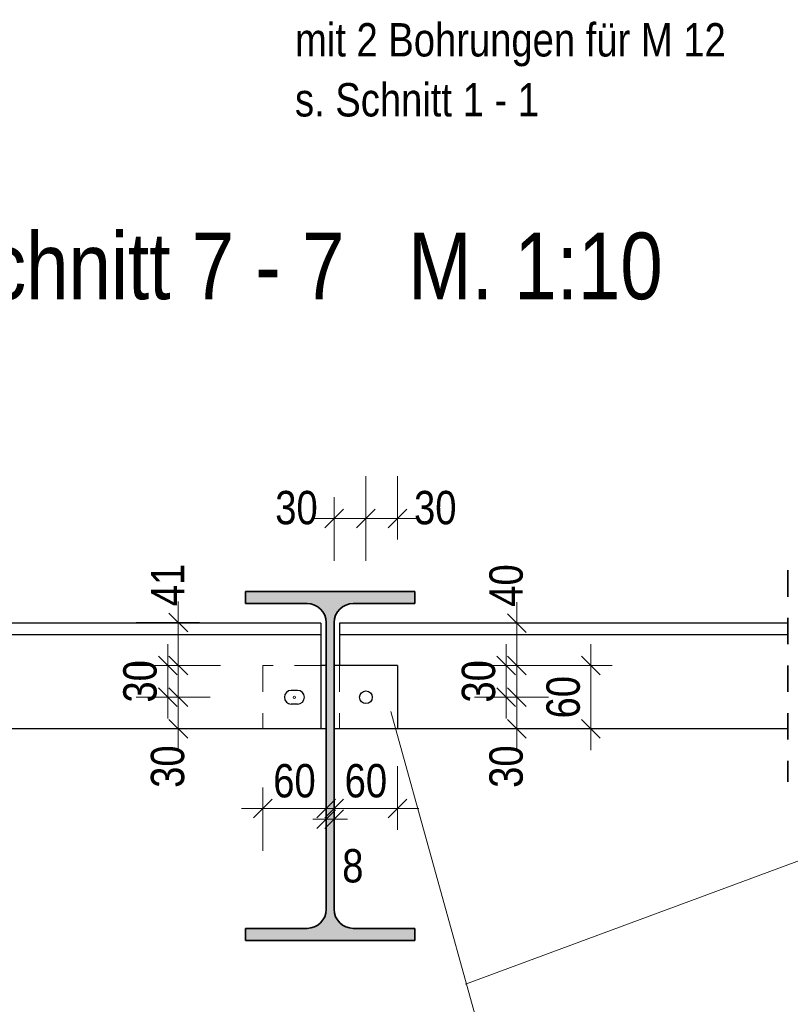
# Model space of a CAD drawing. Header units: millimetres. Extents: x 0 to 96, y -6 to 70.6.
# Tile 31 of 138: x 20.5 to 24.1, y 2.1 to 6.7. Entities that reach past the tile are written whole.
import ezdxf

# ---------------------------------------------------------------- set-up
doc = ezdxf.new("R2010")
doc.units = ezdxf.units.MM
doc.linetypes.add('HIDDEN', pattern=[0.375, 0.25, -0.125])
doc.layers.add('Achsen', color=7, linetype='Continuous', lineweight=20)
doc.layers.add('Schraffuren', color=7, linetype='Continuous', lineweight=20)
doc.styles.add('Arial Narrow', font='ARIALN.TTF')
doc.dimstyles.new('Arch_Strakon_dimstyle', dxfattribs={"dimtxt": 15.75, "dimasz": 1, "dimexe": 1.25, "dimexo": 0.0625, "dimgap": 1, "dimtad": 0, "dimdec": 3, "dimzin": 12, "dimdsep": 46, "dimtxsty": 'Arial Narrow', "dimblk": 'Arrowhead_Tick', "dimsah": 1, "dimcen": 0, "dimse1": 1, "dimse2": 1, "dimclrd": 6, "dimclrt": 2, "dimazin": 0, "dimtfac": 1, "dimtdec": 4, "dimtmove": 0, "dimatfit": 3, "dimldrblk": 'NONE', "dimfxl": 1, "dimtvp": 1, "dimtolj": 1, "dimtzin": 0, "dimlwd": 13, "dimarcsym": 2})

# ---------------------------------------------------------------- blocks, each defined once
blk = doc.blocks.new('Arrowhead_Tick')
at = {"color": 0, "linetype": 'Continuous', "lineweight": -2}
for p, q in [((0, 20), (0, -10)), ((-1, 0), (0, 0)), ((10, 0), (0, 0))]:
    blk.add_line(p, q, dxfattribs=at)
at = {"color": 2, "linetype": 'Continuous', "lineweight": 35}
blk.add_line((4.42, 4.42), (-4.42, -4.42), dxfattribs=at)
blk = doc.blocks.new('*D254')
at = {"color": 6, "linetype": 'Continuous', "lineweight": 13}
blk.add_line((21.6591, 2.9769), (21.9391, 2.9769), dxfattribs=at)
at = {"layer": 'Defpoints', "color": 0}
for p in [(21.6491, 3.3532), (21.9491, 2.9769), (21.9491, 2.5007)]:
    blk.add_point(p, dxfattribs=at)
at = {"color": 6, "lineweight": 13, "xscale": 0.01, "yscale": 0.01, "zscale": 0.01}
blk.add_blockref('Arrowhead_Tick', (21.9491, 2.9769), dxfattribs=at)
at = {"color": 6, "lineweight": 13, "xscale": 0.01, "yscale": 0.01, "zscale": 0.01, "rotation": 180}
blk.add_blockref('Arrowhead_Tick', (21.6491, 2.9769), dxfattribs=at)
at = {"color": 2, "lineweight": 0, "insert": (21.7991, 3.1074), "char_height": 0.1575, "attachment_point": 5, "style": 'Arial Narrow'}
blk.add_mtext('\\A1;60', dxfattribs=at)
blk = doc.blocks.new('_None')
blk = doc.blocks.new('*D255')
at = {"color": 6, "linetype": 'Continuous', "lineweight": 13}
for p, q in [((21.9391, 2.9269), (21.9291, 2.9269)), ((21.9491, 2.9269), (21.9866, 2.9269)), ((21.9966, 2.9269), (22.0066, 2.9269))]:
    blk.add_line(p, q, dxfattribs=at)
at = {"layer": 'Defpoints', "color": 0}
for p in [(21.9866, 2.9269), (21.9491, 2.5007), (21.9866, 2.5007)]:
    blk.add_point(p, dxfattribs=at)
at = {"color": 6, "lineweight": 13, "xscale": 0.01, "yscale": 0.01, "zscale": 0.01}
blk.add_blockref('Arrowhead_Tick', (21.9491, 2.9269), dxfattribs=at)
at = {"color": 6, "lineweight": 13, "xscale": 0.01, "yscale": 0.01, "zscale": 0.01, "rotation": 180}
blk.add_blockref('Arrowhead_Tick', (21.9866, 2.9269), dxfattribs=at)
at = {"color": 2, "lineweight": 0, "insert": (22.0749, 2.7054), "char_height": 0.1575, "attachment_point": 5, "style": 'Arial Narrow'}
blk.add_mtext('\\A1;8', dxfattribs=at)
blk = doc.blocks.new('*D256')
at = {"color": 6, "linetype": 'Continuous', "lineweight": 13}
blk.add_line((21.9966, 2.9769), (22.2766, 2.9769), dxfattribs=at)
at = {"layer": 'Defpoints', "color": 0}
for p in [(22.2866, 3.3532), (22.2866, 2.9769), (21.9866, 2.5007)]:
    blk.add_point(p, dxfattribs=at)
at = {"color": 6, "lineweight": 13, "xscale": 0.01, "yscale": 0.01, "zscale": 0.01}
blk.add_blockref('Arrowhead_Tick', (22.2866, 2.9769), dxfattribs=at)
at = {"color": 6, "lineweight": 13, "xscale": 0.01, "yscale": 0.01, "zscale": 0.01, "rotation": 180}
blk.add_blockref('Arrowhead_Tick', (21.9866, 2.9769), dxfattribs=at)
at = {"color": 2, "lineweight": 0, "insert": (22.1366, 3.1074), "char_height": 0.1575, "attachment_point": 5, "style": 'Arial Narrow'}
blk.add_mtext('\\A1;60', dxfattribs=at)
blk = doc.blocks.new('*D257')
at = {"color": 6, "linetype": 'Continuous', "lineweight": 13}
blk.add_line((21.2502, 3.3632), (21.2502, 3.4932), dxfattribs=at)
at = {"layer": 'Defpoints', "color": 0}
for p in [(21.2502, 3.5032), (21.7991, 3.5032), (21.6491, 3.3532)]:
    blk.add_point(p, dxfattribs=at)
at = {"color": 6, "lineweight": 13, "xscale": 0.01, "yscale": 0.01, "zscale": 0.01}
for p, rotation in [((21.2502, 3.5032), 90.00000000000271), ((21.2502, 3.3532), 270.0000000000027)]:
    blk.add_blockref('Arrowhead_Tick', p, dxfattribs=dict(at, rotation=rotation))
at = {"color": 2, "lineweight": 0, "insert": (21.2002, 3.1752), "char_height": 0.1575, "attachment_point": 5, "rotation": 90, "style": 'Arial Narrow'}
blk.add_mtext('\\A1;30', dxfattribs=at)
blk = doc.blocks.new('*D258')
at = {"color": 6, "linetype": 'Continuous', "lineweight": 13}
blk.add_line((21.2002, 3.5132), (21.2002, 3.6432), dxfattribs=at)
at = {"layer": 'Defpoints', "color": 0}
for p in [(21.2002, 3.6532), (21.6491, 3.6532), (21.7991, 3.5032)]:
    blk.add_point(p, dxfattribs=at)
at = {"color": 6, "lineweight": 13, "xscale": 0.01, "yscale": 0.01, "zscale": 0.01}
for p, rotation in [((21.2002, 3.6532), 90), ((21.2002, 3.5032), 270)]:
    blk.add_blockref('Arrowhead_Tick', p, dxfattribs=dict(at, rotation=rotation))
at = {"color": 2, "lineweight": 0, "insert": (21.0698, 3.5782), "char_height": 0.1575, "attachment_point": 5, "rotation": 90, "style": 'Arial Narrow'}
blk.add_mtext('\\A1;30', dxfattribs=at)
blk = doc.blocks.new('*D259')
at = {"color": 6, "linetype": 'Continuous', "lineweight": 13}
blk.add_line((21.2502, 3.6632), (21.2502, 3.8457), dxfattribs=at)
at = {"layer": 'Defpoints', "color": 0}
for p in [(21.2502, 3.8557), (21.8591, 3.8557), (21.6491, 3.6532)]:
    blk.add_point(p, dxfattribs=at)
at = {"color": 6, "lineweight": 13, "xscale": 0.01, "yscale": 0.01, "zscale": 0.01}
for p, rotation in [((21.2502, 3.8557), 90), ((21.2502, 3.6532), 270)]:
    blk.add_blockref('Arrowhead_Tick', p, dxfattribs=dict(at, rotation=rotation))
at = {"color": 2, "lineweight": 0, "insert": (21.2002, 4.0337), "char_height": 0.1575, "attachment_point": 5, "rotation": 90, "style": 'Arial Narrow'}
blk.add_mtext('\\A1;41', dxfattribs=at)
blk = doc.blocks.new('*D260')
at = {"color": 6, "linetype": 'Continuous', "lineweight": 13}
blk.add_line((22.8502, 3.3632), (22.8502, 3.4932), dxfattribs=at)
at = {"layer": 'Defpoints', "color": 0}
for p in [(22.1367, 3.5032), (22.8502, 3.5032), (22.2866, 3.3532)]:
    blk.add_point(p, dxfattribs=at)
at = {"color": 6, "lineweight": 13, "xscale": 0.01, "yscale": 0.01, "zscale": 0.01}
for p, rotation in [((22.8502, 3.5032), 90), ((22.8502, 3.3532), 270)]:
    blk.add_blockref('Arrowhead_Tick', p, dxfattribs=dict(at, rotation=rotation))
at = {"color": 2, "lineweight": 0, "insert": (22.8002, 3.1752), "char_height": 0.1575, "attachment_point": 5, "rotation": 90, "style": 'Arial Narrow'}
blk.add_mtext('\\A1;30', dxfattribs=at)
blk = doc.blocks.new('*D261')
at = {"color": 6, "linetype": 'Continuous', "lineweight": 13}
blk.add_line((22.8002, 3.5132), (22.8002, 3.6432), dxfattribs=at)
at = {"layer": 'Defpoints', "color": 0}
for p in [(22.2866, 3.6532), (22.8002, 3.6532), (22.1367, 3.5032)]:
    blk.add_point(p, dxfattribs=at)
at = {"color": 6, "lineweight": 13, "xscale": 0.01, "yscale": 0.01, "zscale": 0.01}
for p, rotation in [((22.8002, 3.6532), 90), ((22.8002, 3.5032), 270)]:
    blk.add_blockref('Arrowhead_Tick', p, dxfattribs=dict(at, rotation=rotation))
at = {"color": 2, "lineweight": 0, "insert": (22.6698, 3.5782), "char_height": 0.1575, "attachment_point": 5, "rotation": 90, "style": 'Arial Narrow'}
blk.add_mtext('\\A1;30', dxfattribs=at)
blk = doc.blocks.new('*D262')
at = {"color": 6, "linetype": 'Continuous', "lineweight": 13}
blk.add_line((22.8502, 3.6632), (22.8502, 3.8432), dxfattribs=at)
at = {"layer": 'Defpoints', "color": 0}
for p in [(22.8502, 3.8532), (24.1317, 3.8532), (22.2866, 3.6532)]:
    blk.add_point(p, dxfattribs=at)
at = {"color": 6, "lineweight": 13, "xscale": 0.01, "yscale": 0.01, "zscale": 0.01}
for p, rotation in [((22.8502, 3.8532), 90.00000000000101), ((22.8502, 3.6532), 270.000000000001)]:
    blk.add_blockref('Arrowhead_Tick', p, dxfattribs=dict(at, rotation=rotation))
at = {"color": 2, "lineweight": 0, "insert": (22.8002, 4.0312), "char_height": 0.1575, "attachment_point": 5, "rotation": 90, "style": 'Arial Narrow'}
blk.add_mtext('\\A1;40', dxfattribs=at)
blk = doc.blocks.new('*D263')
at = {"color": 6, "linetype": 'Continuous', "lineweight": 13}
blk.add_line((23.2002, 3.3632), (23.2002, 3.6432), dxfattribs=at)
at = {"layer": 'Defpoints', "color": 0}
for p in [(22.2866, 3.6532), (23.2002, 3.6532), (22.2866, 3.3532)]:
    blk.add_point(p, dxfattribs=at)
at = {"color": 6, "lineweight": 13, "xscale": 0.01, "yscale": 0.01, "zscale": 0.01}
for p, rotation in [((23.2002, 3.6532), 90), ((23.2002, 3.3532), 270)]:
    blk.add_blockref('Arrowhead_Tick', p, dxfattribs=dict(at, rotation=rotation))
at = {"color": 2, "lineweight": 0, "insert": (23.0698, 3.5032), "char_height": 0.1575, "attachment_point": 5, "rotation": 90, "style": 'Arial Narrow'}
blk.add_mtext('\\A1;60', dxfattribs=at)
blk = doc.blocks.new('*D264')
at = {"color": 6, "linetype": 'Continuous', "lineweight": 13}
blk.add_line((21.9966, 4.3484), (22.1267, 4.3484), dxfattribs=at)
at = {"layer": 'Defpoints', "color": 0}
for p in [(22.1367, 4.3484), (21.9866, 3.6532), (22.1367, 3.5032)]:
    blk.add_point(p, dxfattribs=at)
at = {"color": 6, "lineweight": 13, "xscale": 0.01, "yscale": 0.01, "zscale": 0.01}
blk.add_blockref('Arrowhead_Tick', (22.1367, 4.3484), dxfattribs=at)
at = {"color": 6, "lineweight": 13, "xscale": 0.01, "yscale": 0.01, "zscale": 0.01, "rotation": 180}
blk.add_blockref('Arrowhead_Tick', (21.9866, 4.3484), dxfattribs=at)
at = {"color": 2, "lineweight": 0, "insert": (21.8086, 4.3984), "char_height": 0.1575, "attachment_point": 5, "style": 'Arial Narrow'}
blk.add_mtext('\\A1;30', dxfattribs=at)
blk = doc.blocks.new('*D265')
at = {"color": 6, "linetype": 'Continuous', "lineweight": 13}
blk.add_line((22.1467, 4.3484), (22.2766, 4.3484), dxfattribs=at)
at = {"layer": 'Defpoints', "color": 0}
for p in [(22.2866, 4.3484), (22.2866, 3.6532), (22.1367, 3.5032)]:
    blk.add_point(p, dxfattribs=at)
at = {"color": 6, "lineweight": 13, "xscale": 0.01, "yscale": 0.01, "zscale": 0.01}
blk.add_blockref('Arrowhead_Tick', (22.2866, 4.3484), dxfattribs=at)
at = {"color": 6, "lineweight": 13, "xscale": 0.01, "yscale": 0.01, "zscale": 0.01, "rotation": 180}
blk.add_blockref('Arrowhead_Tick', (22.1367, 4.3484), dxfattribs=at)
at = {"color": 2, "lineweight": 0, "insert": (22.4646, 4.3984), "char_height": 0.1575, "attachment_point": 5, "style": 'Arial Narrow'}
blk.add_mtext('\\A1;30', dxfattribs=at)

msp = doc.modelspace()

# ---------------------------------------------------------------- hatches: boundary and pattern name
at = {"layer": 'Schraffuren', "lineweight": 13, "true_color": 0x4682b4}
msp.add_hatch(color=145, dxfattribs=at).paths.add_polyline_path([(21.5678308, 2.3531961), (22.3678308, 2.3531961), (22.3678308, 2.4106961), (22.0765808, 2.4106961), (22.0750273, 2.4107096), (22.0734743, 2.4107498), (22.0719223, 2.4108168), (22.0703716, 2.4109106), (22.0688228, 2.4110311), (22.0672762, 2.4111784), (22.0657325, 2.4113523), (22.064192, 2.4115529), (22.0626552, 2.41178), (22.0611225, 2.4120336), (22.0595944, 2.4123137), (22.0580714, 2.41262), (22.0565539, 2.4129526), (22.0550424, 2.4133114), (22.0535373, 2.4136962), (22.052039, 2.4141069), (22.0505481, 2.4145434), (22.0490649, 2.4150056), (22.04759, 2.4154933), (22.0461236, 2.4160064), (22.0446664, 2.4165447), (22.0432186, 2.4171081), (22.0417808, 2.4176964), (22.0403533, 2.4183094), (22.0389367, 2.418947), (22.0375313, 2.4196089), (22.0361375, 2.420295), (22.0347557, 2.4210051), (22.0333864, 2.4217389), (22.03203, 2.4224962), (22.0306869, 2.4232769), (22.0293574, 2.4240805), (22.028042, 2.4249071), (22.0267411, 2.4257562), (22.025455, 2.4266276), (22.0241841, 2.4275211), (22.0229289, 2.4284364), (22.0216896, 2.4293732), (22.0204667, 2.4303313), (22.0192605, 2.4313104), (22.0180714, 2.4323101), (22.0168998, 2.4333302), (22.0157459, 2.4343703), (22.0146101, 2.4354303), (22.0134928, 2.4365097), (22.0123943, 2.4376082), (22.0113149, 2.4387255), (22.010255, 2.4398612), (22.0092148, 2.4410151), (22.0081947, 2.4421868), (22.007195, 2.4433759), (22.006216, 2.4445821), (22.0052579, 2.445805), (22.0043211, 2.4470442), (22.0034058, 2.4482995), (22.0025123, 2.4495703), (22.0016408, 2.4508564), (22.0007917, 2.4521573), (21.9999652, 2.4534727), (21.9991615, 2.4548022), (21.9983809, 2.4561454), (21.9976236, 2.4575018), (21.9968898, 2.4588711), (21.9961797, 2.4602528), (21.9954936, 2.4616466), (21.9948317, 2.463052), (21.9941941, 2.4644687), (21.993581, 2.4658961), (21.9929927, 2.467334), (21.9924293, 2.4687817), (21.991891, 2.470239), (21.9913779, 2.4717053), (21.9908902, 2.4731803), (21.990428, 2.4746635), (21.9899915, 2.4761544), (21.9895808, 2.4776526), (21.989196, 2.4791577), (21.9888373, 2.4806693), (21.9885047, 2.4821868), (21.9881983, 2.4837098), (21.9879183, 2.4852378), (21.9876647, 2.4867705), (21.9874376, 2.4883073), (21.987237, 2.4898478), (21.9870631, 2.4913916), (21.9869158, 2.4929381), (21.9867952, 2.4944869), (21.9867014, 2.4960376), (21.9866344, 2.4975897), (21.9865942, 2.4991427), (21.9865808, 2.5006961), (21.9865808, 3.8556961), (21.9865942, 3.8572496), (21.9866344, 3.8588026), (21.9867014, 3.8603547), (21.9867952, 3.8619053), (21.9869158, 3.8634542), (21.9870631, 3.8650007), (21.987237, 3.8665444), (21.9874376, 3.868085), (21.9876647, 3.8696218), (21.9879183, 3.8711545), (21.9881983, 3.8726825), (21.9885047, 3.8742055), (21.9888373, 3.875723), (21.989196, 3.8772346), (21.9895808, 3.8787397), (21.9899915, 3.8802379), (21.990428, 3.8817288), (21.9908902, 3.883212), (21.9913779, 3.884687), (21.991891, 3.8861533), (21.9924293, 3.8876106), (21.9929927, 3.8890583), (21.993581, 3.8904962), (21.9941941, 3.8919236), (21.9948317, 3.8933402), (21.9954936, 3.8947457), (21.9961797, 3.8961395), (21.9968898, 3.8975212), (21.9976236, 3.8988905), (21.9983809, 3.9002469), (21.9991615, 3.9015901), (21.9999652, 3.9029195), (22.0007917, 3.9042349), (22.0016408, 3.9055359), (22.0025123, 3.906822), (22.0034058, 3.9080928), (22.0043211, 3.9093481), (22.0052579, 3.9105873), (22.006216, 3.9118102), (22.007195, 3.9130164), (22.0081947, 3.9142055), (22.0092148, 3.9153772), (22.010255, 3.9165311), (22.0113149, 3.9176668), (22.0123943, 3.9187841), (22.0134928, 3.9198826), (22.0146101, 3.920962), (22.0157459, 3.9220219), (22.0168998, 3.9230621), (22.0180714, 3.9240822), (22.0192605, 3.9250819), (22.0204667, 3.926061), (22.0216896, 3.9270191), (22.0229289, 3.9279559), (22.0241841, 3.9288712), (22.025455, 3.9297647), (22.0267411, 3.9306361), (22.028042, 3.9314852), (22.0293574, 3.9323117), (22.0306869, 3.9331154), (22.03203, 3.9338961), (22.0333864, 3.9346534), (22.0347557, 3.9353872), (22.0361375, 3.9360972), (22.0375313, 3.9367833), (22.0389367, 3.9374453), (22.0403533, 3.9380829), (22.0417808, 3.9386959), (22.0432186, 3.9392842), (22.0446664, 3.9398476), (22.0461236, 3.9403859), (22.04759, 3.940899), (22.0490649, 3.9413867), (22.0505481, 3.9418489), (22.052039, 3.9422854), (22.0535373, 3.9426961), (22.0550424, 3.9430809), (22.0565539, 3.9434397), (22.0580714, 3.9437723), (22.0595944, 3.9440786), (22.0611225, 3.9443587), (22.0626552, 3.9446123), (22.064192, 3.9448394), (22.0657325, 3.9450399), (22.0672762, 3.9452139), (22.0688228, 3.9453611), (22.0703716, 3.9454817), (22.0719223, 3.9455755), (22.0734743, 3.9456425), (22.0750273, 3.9456827), (22.0765808, 3.9456961), (22.3678308, 3.9456961), (22.3678308, 4.0031961), (21.5678308, 4.0031961), (21.5678308, 3.9456961), (21.8590808, 3.9456961), (21.8606343, 3.9456827), (21.8621873, 3.9456425), (21.8637393, 3.9455755), (21.86529, 3.9454817), (21.8668388, 3.9453611), (21.8683854, 3.9452139), (21.8699291, 3.9450399), (21.8714696, 3.9448394), (21.8730064, 3.9446123), (21.8745391, 3.9443587), (21.8760672, 3.9440786), (21.8775902, 3.9437723), (21.8791077, 3.9434397), (21.8806192, 3.9430809), (21.8821243, 3.9426961), (21.8836226, 3.9422854), (21.8851135, 3.9418489), (21.8865967, 3.9413867), (21.8880716, 3.940899), (21.889538, 3.9403859), (21.8909952, 3.9398476), (21.892443, 3.9392842), (21.8938808, 3.9386959), (21.8953083, 3.9380829), (21.8967249, 3.9374453), (21.8981303, 3.9367833), (21.8995241, 3.9360972), (21.9009059, 3.9353872), (21.9022752, 3.9346534), (21.9036316, 3.9338961), (21.9049747, 3.9331154), (21.9063042, 3.9323117), (21.9076196, 3.9314852), (21.9089205, 3.9306361), (21.9102066, 3.9297647), (21.9114775, 3.9288712), (21.9127327, 3.9279559), (21.913972, 3.9270191), (21.9151949, 3.926061), (21.9164011, 3.9250819), (21.9175902, 3.9240822), (21.9187618, 3.9230621), (21.9199157, 3.9220219), (21.9210515, 3.920962), (21.9221688, 3.9198826), (21.9232673, 3.9187841), (21.9243467, 3.9176668), (21.9254066, 3.9165311), (21.9264468, 3.9153772), (21.9274669, 3.9142055), (21.9284666, 3.9130164), (21.9294456, 3.9118102), (21.9304037, 3.9105873), (21.9313405, 3.9093481), (21.9322558, 3.9080928), (21.9331493, 3.906822), (21.9340208, 3.9055359), (21.9348699, 3.9042349), (21.9356964, 3.9029195), (21.9365001, 3.9015901), (21.9372807, 3.9002469), (21.938038, 3.8988905), (21.9387718, 3.8975212), (21.9394819, 3.8961395), (21.940168, 3.8947457), (21.9408299, 3.8933402), (21.9414675, 3.8919236), (21.9420806, 3.8904962), (21.9426689, 3.8890583), (21.9432323, 3.8876106), (21.9437706, 3.8861533), (21.9442837, 3.884687), (21.9447714, 3.883212), (21.9452336, 3.8817288), (21.9456701, 3.8802379), (21.9460808, 3.8787397), (21.9464656, 3.8772346), (21.9468243, 3.875723), (21.9471569, 3.8742055), (21.9474633, 3.8726825), (21.9477433, 3.8711545), (21.9479969, 3.8696218), (21.948224, 3.868085), (21.9484246, 3.8665444), (21.9485985, 3.8650007), (21.9487458, 3.8634542), (21.9488664, 3.8619053), (21.9489602, 3.8603547), (21.9490272, 3.8588026), (21.9490674, 3.8572496), (21.9490808, 3.8556961), (21.9490808, 2.5006961), (21.9490671, 2.4991254), (21.949026, 2.4975552), (21.9489575, 2.4959859), (21.9488616, 2.4944181), (21.9487383, 2.4928521), (21.9485878, 2.4912886), (21.94841, 2.4897279), (21.9482049, 2.4881706), (21.9479728, 2.486617), (21.9477135, 2.4850678), (21.9474272, 2.4835233), (21.9471141, 2.4819841), (21.9467741, 2.4804506), (21.9464074, 2.4789232), (21.9460141, 2.4774024), (21.9455944, 2.4758888), (21.9451482, 2.4743827), (21.9446759, 2.4728846), (21.9441775, 2.471395), (21.9436531, 2.4699143), (21.943103, 2.468443), (21.9425273, 2.4669816), (21.9419262, 2.4655303), (21.9412999, 2.4640898), (21.9406485, 2.4626605), (21.9399723, 2.4612427), (21.9392714, 2.459837), (21.9385461, 2.4584437), (21.9377966, 2.4570633), (21.9370231, 2.4556961), (21.9362259, 2.4543427), (21.9354051, 2.4530034), (21.9345612, 2.4516786), (21.9336942, 2.4503688), (21.9328045, 2.4490743), (21.9318923, 2.4477955), (21.930958, 2.4465328), (21.9300018, 2.4452866), (21.9290239, 2.4440573), (21.9280248, 2.4428453), (21.9270047, 2.4416508), (21.9259638, 2.4404744), (21.9249026, 2.4393163), (21.9238214, 2.4381769), (21.9227204, 2.4370565), (21.9216001, 2.4359556), (21.9204607, 2.4348743), (21.9193026, 2.4338131), (21.9181261, 2.4327723), (21.9169317, 2.4317521), (21.9157196, 2.430753), (21.9144903, 2.4297752), (21.9132442, 2.4288189), (21.9119815, 2.4278846), (21.9107027, 2.4269725), (21.9094082, 2.4260828), (21.9080983, 2.4252158), (21.9067735, 2.4243718), (21.9054342, 2.4235511), (21.9040808, 2.4227539), (21.9027137, 2.4219804), (21.9013332, 2.4212309), (21.8999399, 2.4205056), (21.8985342, 2.4198047), (21.8971164, 2.4191284), (21.8956871, 2.4184771), (21.8942466, 2.4178507), (21.8927954, 2.4172496), (21.8913339, 2.4166739), (21.8898626, 2.4161238), (21.8883819, 2.4155995), (21.8868923, 2.4151011), (21.8853943, 2.4146287), (21.8838882, 2.4141826), (21.8823745, 2.4137628), (21.8808538, 2.4133695), (21.8793264, 2.4130028), (21.8777929, 2.4126629), (21.8762536, 2.4123497), (21.8747091, 2.4120634), (21.8731599, 2.4118042), (21.8716064, 2.411572), (21.870049, 2.411367), (21.8684884, 2.4111892), (21.8669248, 2.4110386), (21.8653589, 2.4109154), (21.863791, 2.4108195), (21.8622218, 2.410751), (21.8606515, 2.4107099), (21.8590808, 2.4106961), (21.5678308, 2.4106961)])

# ---------------------------------------------------------------- linework, layer by layer
at = {"color": 2, "linetype": 'HIDDEN', "lineweight": 35, "ltscale": 0.5}
msp.add_line((24.1316925, 4.1031961), (24.1316925, 3.1031961), dxfattribs=at)
at = {"color": 2, "linetype": 'Continuous', "lineweight": 35}
for p, q in [((22.3678308, 4.0031961), (21.5678308, 4.0031961)), ((21.5678308, 4.0031961), (21.5678308, 3.9456961)), ((22.3678308, 4.0031961), (22.3678308, 3.9456961)), ((21.8590808, 3.9456961), (21.5678308, 3.9456961)), ((22.3678308, 3.9456961), (22.0765808, 3.9456961)), ((21.9490808, 3.8556961), (21.9490808, 2.5006961)), ((21.9865808, 3.8556961), (21.9865808, 2.5006961)), ((21.8590808, 2.4106961), (21.5678308, 2.4106961)), ((21.5678308, 2.4106961), (21.5678308, 2.3531961)), ((22.3678308, 2.4106961), (22.0765808, 2.4106961)), ((22.3678308, 2.4106961), (22.3678308, 2.3531961)), ((22.3678308, 2.3531961), (21.5678308, 2.3531961))]:
    msp.add_line(p, q, dxfattribs=at)
at = {"color": 6, "linetype": 'HIDDEN', "lineweight": 13, "ltscale": 0.5}
for p, q in [((21.9240808, 3.6531961), (21.6490808, 3.6531961)), ((21.6490808, 3.6531961), (21.6490808, 3.3531961)), ((22.0115808, 3.6531961), (22.0115808, 3.3531961)), ((22.10673, 3.5031664), (22.1067299, 3.5031657)), ((22.1090026, 3.514649), (22.1090022, 3.5146484)), ((22.1090248, 3.4916875), (22.1090245, 3.4916868)), ((22.109025, 3.4916882), (22.1090248, 3.4916875)), ((22.1252218, 3.5309005), (22.1252215, 3.5308997)), ((22.125222, 3.5309011), (22.1252218, 3.5309005)), ((22.1252223, 3.5308999), (22.1252219, 3.5308998)), ((22.1644348, 3.5147034), (22.1644345, 3.5147027)), ((22.164435, 3.5147041), (22.1644348, 3.5147034)), ((22.164435, 3.5147041), (22.1644352, 3.5147038)), ((22.1644578, 3.4917431), (22.1644576, 3.4917424)), ((22.1155378, 3.4819619), (22.1155381, 3.4819616)), ((22.13676, 3.4731949), (22.1367596, 3.4731948)), ((22.1482377, 3.4754905), (22.1482375, 3.4754897)), ((22.148238, 3.4754912), (22.1482377, 3.4754905)), ((22.1579645, 3.4820038), (22.1579641, 3.4820032))]:
    msp.add_line(p, q, dxfattribs=at)
at = {"color": 5, "linetype": 'Continuous', "lineweight": 18}
for p, q in [((22.7188284, 1.7631261), (22.2551922, 3.436248)), ((22.6079588, 2.1461299), (25.8433332, 3.3455366))]:
    msp.add_line(p, q, dxfattribs=at)
at = {"color": 2, "linetype": 'Continuous', "lineweight": 35}
for centre, start, end in [((21.8590808, 3.8556961), 360, 90), ((22.0765808, 3.8556961), 90, 180), ((21.8590808, 2.5006961), 270, 360), ((22.0765808, 2.5006961), 180, 270)]:
    msp.add_arc(centre, 0.09, start, end, dxfattribs=at)
at = {"layer": 'Achsen', "color": 3, "linetype": 'Continuous', "lineweight": 25}
for p, q in [((21.9240808, 3.8531961), (18.944555, 3.8531961)), ((21.9240808, 3.8531961), (21.9240808, 3.7981961)), ((24.1316925, 3.8531961), (22.0115808, 3.8531961)), ((22.0115808, 3.8531961), (22.0115808, 3.7981961)), ((21.9240808, 3.7981961), (18.944555, 3.7981961)), ((21.9240808, 3.7981961), (21.9240808, 3.3531961)), ((24.1316925, 3.7981961), (22.0115808, 3.7981961)), ((22.0115808, 3.7981961), (22.0115808, 3.6531961)), ((21.9490808, 3.6531961), (21.9240808, 3.6531961)), ((22.2865808, 3.6531961), (21.9865808, 3.6531961)), ((22.2865808, 3.6531961), (22.2865808, 3.3531961)), ((21.8140813, 3.5356976), (21.7840813, 3.5356976)), ((21.8140813, 3.4706976), (21.7840813, 3.4706976)), ((21.9240808, 3.3531961), (18.944555, 3.3531961)), ((21.9490808, 3.3531961), (21.9240808, 3.3531961)), ((22.2865808, 3.3531961), (21.9865808, 3.3531961)), ((24.1316925, 3.3531961), (22.2865808, 3.3531961))]:
    msp.add_line(p, q, dxfattribs=at)
msp.add_circle((22.13673, 3.5031961), 0.03, dxfattribs=at)
for centre, start, end in [((21.7840813, 3.5031976), 90, 270), ((21.8140813, 3.5031976), 270, 90)]:
    msp.add_arc(centre, 0.0325, start, end, dxfattribs=at)
at = {"layer": 'Schraffuren', "color": 9, "linetype": 'Continuous', "lineweight": 0}
msp.add_circle((21.7990813, 3.5031976), 0.00555, dxfattribs=at)

# ---------------------------------------------------------------- texts
at = {"color": 2, "lineweight": 35, "style": 'Arial Narrow'}
for s, p in [('mit 2 Bohrungen für M 12', (21.8016357, 6.5319358)), ('s. Schnitt 1 - 1', (21.8016357, 6.2484358))]:
    msp.add_text(s, height=0.1575, dxfattribs=at).set_placement(p)
at = {"color": 1, "lineweight": 70, "style": 'Arial Narrow'}
msp.add_text('Schnitt 7 - 7   M. 1:10', height=0.315, dxfattribs=at).set_placement((20.1096123, 5.384313))
at = {"layer": 'Schraffuren', "color": 2, "lineweight": 35, "style": 'Arial Narrow'}
msp.add_text('Lasche 60 x 60 x 10 mm mit Bohrung für M 12 mittig', height=0.1575, dxfattribs=at).set_placement((16.2472668, 2.558904))

# ---------------------------------------------------------------- dimensions: what is measured, and where the dimension line sits
at = {"lineweight": 0}
for base, p1, p2, text, override, picture, middle in [((22.13673, 4.348359), (21.9865808, 3.6531961), (22.13673, 3.5031961), '30', {"dimscale": 0.01, "dimtxt": 15.75, "dimasz": 1, "dimgap": 5, "dimtad": 1, "dimjust": 0, "dimtih": 0, "dimtoh": 0, "dimdec": 3, "dimdsep": 46, "dimtxsty": 'Arial Narrow', "dimclrd": 6, "dimclrt": 2, "dimtix": 0, "dimtofl": 255, "dimtmove": 2, "dimatfit": 2, "dimfxl": 0, "dimfxlon": 0, "dimtvp": 31.746032, "dimlwd": 13}, '*D264', (21.8086058, 4.398359)), ((22.2865808, 4.348359), (22.13673, 3.5031961), (22.2865808, 3.6531961), '30', {"dimscale": 0.01, "dimtxt": 15.75, "dimasz": 1, "dimgap": 5, "dimtad": 1, "dimjust": 4, "dimtih": 0, "dimtoh": 0, "dimdec": 3, "dimdsep": 46, "dimtxsty": 'Arial Narrow', "dimclrd": 6, "dimclrt": 2, "dimtix": 0, "dimtofl": 255, "dimtmove": 2, "dimatfit": 2, "dimfxl": 0, "dimfxlon": 0, "dimtvp": 31.746032, "dimlwd": 13}, '*D265', (22.4645558, 4.398359)), ((21.9490808, 2.9769461), (21.6490808, 3.3531961), (21.9490808, 2.5006961), '60', {"dimscale": 0.01, "dimtxt": 15.75, "dimasz": 1, "dimgap": 5, "dimtad": 1, "dimjust": 0, "dimtih": 0, "dimtoh": 0, "dimdec": 3, "dimdsep": 46, "dimtxsty": 'Arial Narrow', "dimclrd": 6, "dimclrt": 2, "dimtix": 1, "dimtofl": 255, "dimtmove": 0, "dimatfit": 2, "dimfxl": 0, "dimfxlon": 0, "dimtvp": 31.746032, "dimlwd": 13}, '*D254', (21.7990808, 2.9769461)), ((22.2865808, 2.9769461), (21.9865808, 2.5006961), (22.2865808, 3.3531961), '60', {"dimscale": 0.01, "dimtxt": 15.75, "dimasz": 1, "dimgap": 5, "dimtad": 1, "dimjust": 0, "dimtih": 0, "dimtoh": 0, "dimdec": 3, "dimdsep": 46, "dimtxsty": 'Arial Narrow', "dimclrd": 6, "dimclrt": 2, "dimtix": 1, "dimtofl": 255, "dimtmove": 0, "dimatfit": 2, "dimfxl": 0, "dimfxlon": 0, "dimtvp": 31.746032, "dimlwd": 13}, '*D256', (22.1365808, 2.9769461)), ((21.9865808, 2.9269461), (21.9490808, 2.5006961), (21.9865808, 2.5006961), '8', {"dimscale": 0.01, "dimtxt": 15.75, "dimasz": 1, "dimgap": 5, "dimtad": 0, "dimjust": 0, "dimtih": 0, "dimtoh": 0, "dimdec": 3, "dimdsep": 46, "dimtxsty": 'Arial Narrow', "dimclrd": 6, "dimclrt": 2, "dimtix": 0, "dimtofl": 255, "dimtmove": 2, "dimatfit": 2, "dimfxl": 0, "dimfxlon": 0, "dimtvp": 31.746032, "dimlwd": 13}, '*D255', (22.0748865, 2.7053796))]:
    dim = msp.add_linear_dim(base=base, p1=p1, p2=p2, text=text, dimstyle='Arch_Strakon_dimstyle', override=override, dxfattribs=at)
    dim.commit()
    dim.dimension.update_dxf_attribs({"geometry": picture, "text_midpoint": middle, "dimtype": 160})
for base, p1, p2, text, override, picture, middle in [((21.2502465, 3.8556961), (21.6490808, 3.6531961), (21.8590808, 3.8556961), '41', {"dimscale": 0.01, "dimtxt": 15.75, "dimasz": 1, "dimgap": 5, "dimtad": 1, "dimjust": 4, "dimtih": 0, "dimtoh": 0, "dimdec": 3, "dimdsep": 46, "dimtxsty": 'Arial Narrow', "dimclrd": 6, "dimclrt": 2, "dimtix": 0, "dimtofl": 255, "dimtmove": 2, "dimatfit": 2, "dimfxl": 0, "dimfxlon": 0, "dimtvp": 31.746032, "dimlwd": 13}, '*D259', (21.2002465, 4.0336711)), ((22.8502465, 3.8531961), (22.2865808, 3.6531961), (24.1316925, 3.8531961), '40', {"dimscale": 0.01, "dimtxt": 15.75, "dimasz": 1, "dimgap": 5, "dimtad": 1, "dimjust": 4, "dimtih": 0, "dimtoh": 0, "dimdec": 3, "dimdsep": 46, "dimtxsty": 'Arial Narrow', "dimclrd": 6, "dimclrt": 2, "dimtix": 0, "dimtofl": 255, "dimtmove": 2, "dimatfit": 2, "dimfxl": 0, "dimfxlon": 0, "dimtvp": 31.746032, "dimlwd": 13}, '*D262', (22.8002465, 4.0311711)), ((21.2002465, 3.6531961), (21.7990813, 3.5031976), (21.6490808, 3.6531961), '30', {"dimscale": 0.01, "dimtxt": 15.75, "dimasz": 1, "dimgap": 5, "dimtad": 1, "dimjust": 0, "dimtih": 0, "dimtoh": 0, "dimdec": 3, "dimdsep": 46, "dimtxsty": 'Arial Narrow', "dimclrd": 6, "dimclrt": 2, "dimtix": 1, "dimtofl": 255, "dimtmove": 0, "dimatfit": 2, "dimfxl": 0, "dimfxlon": 0, "dimtvp": 31.746032, "dimlwd": 13}, '*D258', (21.2002465, 3.5781968)), ((22.8002465, 3.6531961), (22.13673, 3.5031961), (22.2865808, 3.6531961), '30', {"dimscale": 0.01, "dimtxt": 15.75, "dimasz": 1, "dimgap": 5, "dimtad": 1, "dimjust": 0, "dimtih": 0, "dimtoh": 0, "dimdec": 3, "dimdsep": 46, "dimtxsty": 'Arial Narrow', "dimclrd": 6, "dimclrt": 2, "dimtix": 1, "dimtofl": 255, "dimtmove": 0, "dimatfit": 2, "dimfxl": 0, "dimfxlon": 0, "dimtvp": 31.746032, "dimlwd": 13}, '*D261', (22.8002465, 3.5781961)), ((23.2002465, 3.6531961), (22.2865808, 3.3531961), (22.2865808, 3.6531961), '60', {"dimscale": 0.01, "dimtxt": 15.75, "dimasz": 1, "dimgap": 5, "dimtad": 1, "dimjust": 0, "dimtih": 0, "dimtoh": 0, "dimdec": 3, "dimdsep": 46, "dimtxsty": 'Arial Narrow', "dimclrd": 6, "dimclrt": 2, "dimtix": 1, "dimtofl": 255, "dimtmove": 0, "dimatfit": 2, "dimfxl": 0, "dimfxlon": 0, "dimtvp": 31.746032, "dimlwd": 13}, '*D263', (23.2002465, 3.5031961)), ((21.2502465, 3.5031976), (21.6490808, 3.3531961), (21.7990813, 3.5031976), '30', {"dimscale": 0.01, "dimtxt": 15.75, "dimasz": 1, "dimgap": 5, "dimtad": 1, "dimjust": 0, "dimtih": 0, "dimtoh": 0, "dimdec": 3, "dimdsep": 46, "dimtxsty": 'Arial Narrow', "dimclrd": 6, "dimclrt": 2, "dimtix": 0, "dimtofl": 255, "dimtmove": 2, "dimatfit": 2, "dimfxl": 0, "dimfxlon": 0, "dimtvp": 31.746032, "dimlwd": 13}, '*D257', (21.2002465, 3.1752211)), ((22.8502465, 3.5031961), (22.2865808, 3.3531961), (22.13673, 3.5031961), '30', {"dimscale": 0.01, "dimtxt": 15.75, "dimasz": 1, "dimgap": 5, "dimtad": 1, "dimjust": 0, "dimtih": 0, "dimtoh": 0, "dimdec": 3, "dimdsep": 46, "dimtxsty": 'Arial Narrow', "dimclrd": 6, "dimclrt": 2, "dimtix": 0, "dimtofl": 255, "dimtmove": 2, "dimatfit": 2, "dimfxl": 0, "dimfxlon": 0, "dimtvp": 31.746032, "dimlwd": 13}, '*D260', (22.8002465, 3.1752211))]:
    dim = msp.add_linear_dim(base=base, p1=p1, p2=p2, angle=90, text=text, dimstyle='Arch_Strakon_dimstyle', override=override, dxfattribs=at)
    dim.commit()
    dim.dimension.update_dxf_attribs({"geometry": picture, "text_midpoint": middle, "dimtype": 160})

doc.saveas('drawing.dxf')
